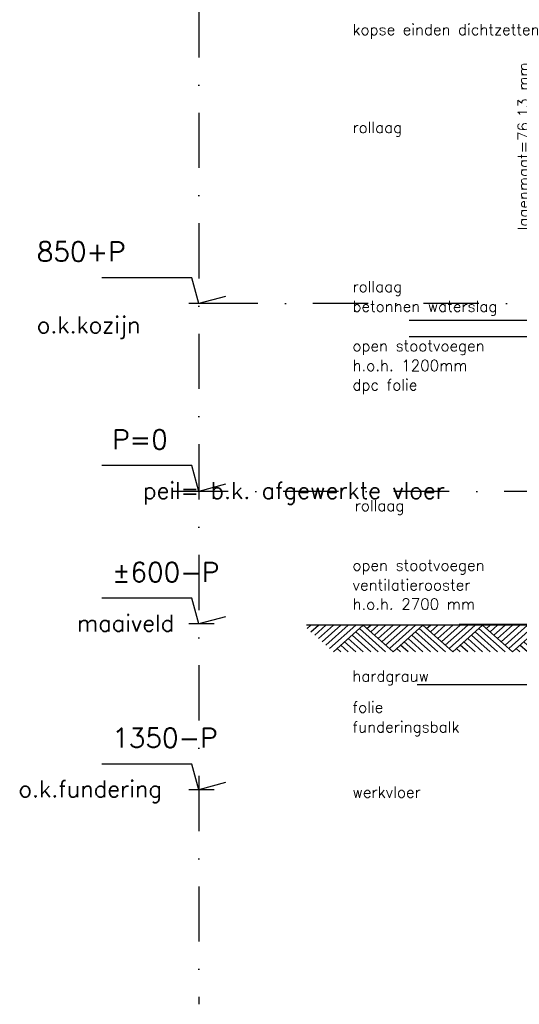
# Model space of a CAD drawing. Extents: x 0 to 297174, y -27731 to 163980.
# Tile 37 of 152: x 149503 to 151764, y 90125 to 94580. Entities that reach past the tile are written whole.
import ezdxf

# ---------------------------------------------------------------- set-up
doc = ezdxf.new("R2010")
doc.units = 0
doc.header["$LTSCALE"] = 5
doc.header["$MEASUREMENT"] = 0
doc.header["$PDMODE"] = 3
doc.header["$PDSIZE"] = 0.1
doc.linetypes.add('DASHDOT', pattern=[1, 0.5, -0.25, 0, -0.25])
doc.linetypes.add('DD1', pattern=[2.66667, 1.66667, -0.5, 0, -0.5])
doc.layers.get('0').update_dxf_attribs({"linetype": 'CONTINUOUS'})
doc.layers.get('DEFPOINTS').update_dxf_attribs({"linetype": 'CONTINUOUS'})
for name, color, linetype in [('A--L11D5_GRONDWERK', 5, 'CONTINUOUS'), ('A--L16--', 7, 'CONTINUOUS'), ('A--L16--_F123-', 7, 'CONTINUOUS'), ('A--M$1A-_F123-', 1, 'CONTINUOUS'), ('A--M01A1_MAATVOERING', 1, 'CONTINUOUS'), ('A--M01B1_HOOGTE_MAATV', 1, 'CONTINUOUS'), ('A--T01A-25_TEKST', 2, 'CONTINUOUS'), ('A--T01B2_HOOGTE_MAATV', 2, 'CONTINUOUS'), ('A--T01B3_HOOGTE_MAATV', 3, 'CONTINUOUS'), ('STRAMIEN', 8, 'DD1'), ('X--LR---_CP', 7, 'CONTINUOUS')]:
    doc.layers.add(name, color=color, linetype=linetype)
doc.styles.add('HIEMSTRA', font='romans.shx')
doc.styles.add('HOOGTEXT', font='ROMANS.shx', dxfattribs={"height": 2.5})
doc.dimstyles.get("Standard").update_dxf_attribs({"dimscale": 50, "dimtxt": 2.5, "dimasz": 2, "dimexe": 0.3, "dimexo": 0.3, "dimgap": 2, "dimtad": 1, "dimdec": 0, "dimzin": 0, "dimdsep": 46, "dimtxsty": 'HIEMSTRA', "dimblk1": 'OBLIQUE', "dimblk2": 'OBLIQUE', "dimsah": 1, "dimcen": 0.09, "dimdle": 0.3, "dimclrd": 1, "dimclre": 1, "dimclrt": 2, "dimadec": 0, "dimazin": 0, "dimtfac": 1, "dimtdec": 4, "dimtix": 1, "dimtmove": 2, "dimatfit": 3, "dimldrblk": 'OBLIQUE', "dimfxl": 0, "dimtvp": 625, "dimtolj": 1, "dimtzin": 0, "dimarcsym": 0})

# ---------------------------------------------------------------- blocks, each defined once
blk = doc.blocks.new('HOOGTEP')
at = {"layer": 'A--M01A1_MAATVOERING'}
for p, q in [((0, 0), (0.624, 2.33)), ((0.624, 2.33), (8.794, 2.33)), ((-2.415, 0.647), (0, 0))]:
    blk.add_line(p, q, dxfattribs=at)
at = {"layer": 'A--M01B1_HOOGTE_MAATV'}
blk.add_line((-1.379, 0), (0.911, 0), dxfattribs=at)
at = {"layer": 'A--T01B2_HOOGTE_MAATV', "style": 'HOOGTEXT', "flags": 4}
blk.add_attdef('TEKST', (1.84, -0.671), '', height=1.5, dxfattribs=at)
at = {"layer": 'A--T01B3_HOOGTE_MAATV', "style": 'HOOGTEXT', "flags": 4}
blk.add_attdef('HOOGTE', (1.673, 3.819), '', height=1.75, dxfattribs=at)
blk = doc.blocks.new('_OBLIQUE')
at = {"color": 0, "linetype": 'ByBlock'}
blk.add_line((-0.5, -0.5), (0.5, 0.5), dxfattribs=at)
blk = doc.blocks.new('*D526')
at = {"layer": 'A--M$1A-_F123-', "color": 1, "linetype": 'Continuous', "lineweight": -2}
for p, q in [((151864.4, 95801.9), (151864.4, 92211.5)), ((151858.4, 92217.5), (151858.4, 92217.5))]:
    blk.add_line(p, q, dxfattribs=at)
at = {"layer": 'DEFPOINTS', "color": 0, "linetype": 'Continuous'}
for p in [(151864.4, 95795.9, 0), (151864.4, 92217.5), (151864.4, 92217.5)]:
    blk.add_point(p, dxfattribs=at)
at = {"layer": 'A--M$1A-_F123-', "color": 1, "linetype": 'Continuous', "lineweight": -2, "xscale": 40, "yscale": 40, "zscale": 40}
for p, rotation in [((151864.4, 95795.9), 90), ((151864.4, 92217.5), 270)]:
    blk.add_blockref('_OBLIQUE', p, dxfattribs=dict(at, rotation=rotation))
at = {"layer": 'A--M$1A-_F123-', "color": 3, "linetype": 'Continuous', "insert": (151790.9, 94006.7), "char_height": 50, "attachment_point": 5, "rotation": 90, "style": 'HIEMSTRA'}
blk.add_mtext('\\A1;\\fRomanS|b0|i0|c0|p0;lagenmaat=76.13 mm', dxfattribs=at)
blk = doc.blocks.new('Q010064-')
at = {"layer": 'A--L16--_F123-', "color": 1, "linetype": 'Continuous'}
for points in [[(37.5, -37.5), (75, 0)], [(75, -75), (150, 0)], [(112.5, -112.5), (225, 0)], [(150, -150), (300, 0)], [(187.5, -187.5), (375, 0)], [(225, -225), (450, 0)], [(262.5, -262.5), (525, 0)], [(300, -300), (600, 0)], [(900, -300), (600, 0)], [(750, -300), (525, -75)], [(825, -300), (562.5, -37.5)], [(525, -300), (412.5, -187.5)], [(600, -300), (450, -150)], [(675, -300), (487.5, -112.5)], [(375, -300), (337.5, -262.5)], [(450, -300), (375, -225)]]:
    blk.add_lwpolyline(points, dxfattribs=at)
at = {"layer": 'X--LR---_CP'}
blk.add_point((600, 0), dxfattribs=at)
blk.add_point((600, 0), dxfattribs=at)

msp = doc.modelspace()

# ---------------------------------------------------------------- linework, layer by layer
at = {"layer": 'A--L11D5_GRONDWERK'}
for p, q in [((152264.3, 91839.9), (150801.3, 91839.9)), ((152264.3, 91842.9), (151492, 91842.9))]:
    msp.add_line(p, q, dxfattribs=at)
at = {"layer": 'A--T01A-25_TEKST'}
for p, q in [((151265.9, 93220.9), (152243.5, 93220.9)), ((151265.9, 93146.8), (152526.3, 93146.8)), ((151301.7, 91572.2), (152303.5, 91572.2))]:
    msp.add_line(p, q, dxfattribs=at)
at = {"layer": 'STRAMIEN', "linetype": 'DASHDOT', "ltscale": 100}
for p, q in [((150314.3, 107162), (150314.3, 90125.1)), ((156081.7, 93295.9), (150314.3, 93295.9)), ((160948.3, 92445.9), (150148.7, 92445.9))]:
    msp.add_line(p, q, dxfattribs=at)

# ---------------------------------------------------------------- block references
ref = msp.add_blockref('HOOGTEP', (150314.3, 93295.9), dxfattribs=dict(xscale=-50, yscale=50, zscale=50))
ref.add_attrib('TEKST', 'o.k.kozijn ', (149580.9, 93161.9), dxfattribs={"layer": 'A--T01B2_HOOGTE_MAATV', "height": 75, "style": 'HOOGTEXT', "flags": 4})
ref.add_attrib('HOOGTE', '850+P', (149580.9, 93486.9), dxfattribs={"layer": 'A--T01B3_HOOGTE_MAATV', "height": 87.5, "style": 'HOOGTEXT', "flags": 4})
ref = msp.add_blockref('HOOGTEP', (150314.3, 92445.9), dxfattribs=dict(xscale=-50, yscale=50, zscale=50))
ref.add_attrib('TEKST', 'peil= b.k. afgewerkte vloer', (150061.6, 92412.3), dxfattribs={"layer": 'A--T01B2_HOOGTE_MAATV', "height": 75, "style": 'HOOGTEXT', "flags": 4})
ref.add_attrib('HOOGTE', 'P=0', (149922.3, 92636.9), dxfattribs={"layer": 'A--T01B3_HOOGTE_MAATV', "height": 87.5, "style": 'HOOGTEXT', "flags": 4})
ref = msp.add_blockref('HOOGTEP', (150314.3, 91845.9), dxfattribs=dict(xscale=-50, yscale=50, zscale=50))
ref.add_attrib('TEKST', 'maaiveld', (149762.5, 91812.3), dxfattribs={"layer": 'A--T01B2_HOOGTE_MAATV', "height": 75, "style": 'HOOGTEXT', "flags": 4})
ref.add_attrib('HOOGTE', '±600-P', (149922.3, 92036.9), dxfattribs={"layer": 'A--T01B3_HOOGTE_MAATV', "height": 87.5, "style": 'HOOGTEXT', "flags": 4})
ref = msp.add_blockref('HOOGTEP', (150314.3, 91095.9), dxfattribs=dict(xscale=-50, yscale=50, zscale=50))
ref.add_attrib('TEKST', 'o.k.fundering', (149498, 91062.3), dxfattribs={"layer": 'A--T01B2_HOOGTE_MAATV', "height": 75, "style": 'HOOGTEXT', "flags": 4})
ref.add_attrib('HOOGTE', '1350-P', (149922.3, 91286.9), dxfattribs={"layer": 'A--T01B3_HOOGTE_MAATV', "height": 87.5, "style": 'HOOGTEXT', "flags": 4})
at = {"layer": 'A--L16--', "xscale": 0.4504033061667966, "yscale": 0.4}
for p in [(150787.8, 91839.9), (151058.1, 91839.9), (151328.3, 91839.9), (151598.6, 91839.9)]:
    msp.add_blockref('Q010064-', p, dxfattribs=at)

# ---------------------------------------------------------------- texts
at = {"layer": 'A--T01A-25_TEKST', "style": 'HIEMSTRA'}
for s, p in [('kopse einden dichtzetten', (151009.5, 94510.5)), ('rollaag', (151009.5, 94067.6)), ('rollaag', (151009.5, 93347.4)), ('betonnen waterslag', (151009.5, 93258.2)), ('open stootvoegen', (151009.5, 93079.7)), ('h.o.h. 1200mm', (151009.5, 92990.5)), ('dpc folie', (151009.5, 92903)), ('rollaag', (151019.5, 92356.7)), ('open stootvoegen', (151009.5, 92086.8)), ('ventilatierooster', (151009.5, 91997.6)), ('h.o.h. 2700 mm', (151009.5, 91911)), ('hardgrauw', (151008.6, 91585.5)), ('folie', (151009.5, 91444.5)), ('funderingsbalk', (151009.5, 91355.2)), ('werkvloer', (151009.5, 91060))]:
    msp.add_text(s, height=50, dxfattribs=at).set_placement(p)

# ---------------------------------------------------------------- dimensions: what is measured, and where the dimension line sits
at = {"layer": 'A--M$1A-_F123-', "linetype": 'Continuous'}
dim = msp.add_linear_dim(base=(151864.4, 92217.5), p1=(151864.4, 95795.9, 0), p2=(151864.4, 92217.5), angle=90, text='\\fRomanS|b0|i0|c0|p0;lagenmaat=76.13 mm', dimstyle='Standard', override={"dimscale": 20, "dimclrt": 3}, dxfattribs=at)
dim.commit()
dim.dimension.update_dxf_attribs({"geometry": '*D526', "text_midpoint": (151790.9, 94006.7)})

doc.saveas('drawing.dxf')
